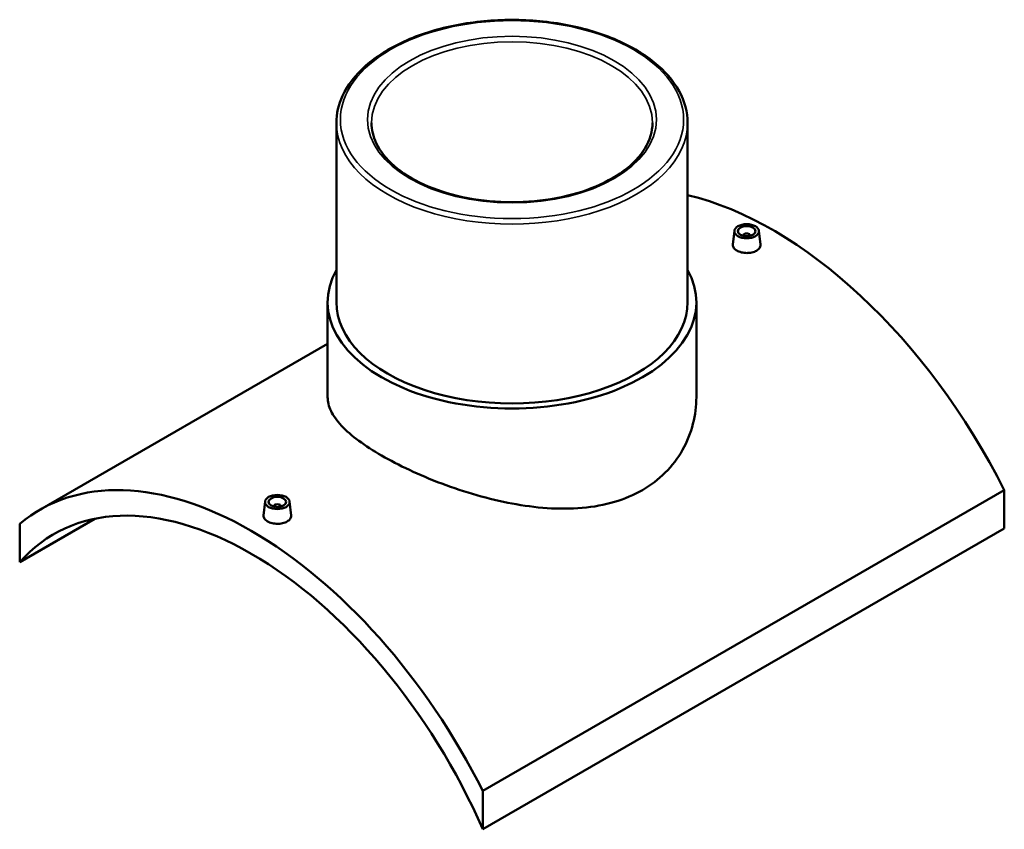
# Model space of a CAD drawing. Header units: millimetres. Extents: x -284 to 1473, y -335 to 1071.
# Tile 5 of 5: x 912 to 1473, y 610 to 1071. Entities that reach past the tile are written whole.
import ezdxf

# ---------------------------------------------------------------- set-up
doc = ezdxf.new("R2010")
doc.units = ezdxf.units.MM
doc.layers.add('Visible (ANSI)', color=7, linetype='Continuous', lineweight=50)
doc.layers.add('Visible Narrow (ANSI)', color=7, linetype='Continuous', lineweight=35)

msp = doc.modelspace()

# ---------------------------------------------------------------- linework, layer by layer
at = {"layer": 'Visible (ANSI)'}
for p, q in [((1092.75, 1012.6), (1092.75, 910.42)), ((1292.75, 1012.6), (1292.75, 910.42)), ((1319.41, 951.08), (1318.56, 943.22)), ((1324.39, 948.19), (1324.39, 948.38)), ((1328.39, 948.19), (1328.39, 948.38)), ((1333.38, 951.08), (1334.22, 943.23)), ((1087.75, 910.42), (1087.75, 856.27)), ((1297.75, 910.42), (1297.75, 856.27)), ((1087.75, 886.72), (923.76, 792.04)), ((1473.12, 803.28), (1176.13, 631.82)), ((1473.12, 803.28), (1473.12, 781.42)), ((1052.12, 796.77), (1051.27, 788.9)), ((1066.09, 796.77), (1066.94, 788.91)), ((1057.11, 794.07), (1057.11, 793.87)), ((1061.11, 794.07), (1061.11, 793.87)), ((912.38, 762.24), (955.25, 786.99)), ((912.38, 784.1), (912.38, 762.24)), ((1176.13, 609.96), (1473.12, 781.42)), ((1176.13, 609.96), (1176.13, 631.82))]:
    msp.add_line(p, q, dxfattribs=at)
for centre, major_axis, start_param, end_param in [((1341.24, 754.79), (120.5, -208.71), 1.471283, 2.644741), ((1326.39, 948.38), (-2, 0), 2.963882, 6.460896), ((1192.75, 910.42), (105, 0), 2.831748, 6.59303), ((1192.75, 910.42), (-100, 0), 0, 3.141593), ((1044.26, 583.33), (-120.5, 208.71), 4.612876, 6.382699), ((1044.26, 583.33), (-112.5, 194.86), 4.520669, 6.474906), ((1059.11, 794.07), (-2, 0), 2.963882, 6.460896)]:
    msp.add_ellipse(centre, major_axis=major_axis, ratio=0.57735, start_param=start_param, end_param=end_param, dxfattribs=at)
for centre, major_axis in [((1326.39, 950.83), (7, 0)), ((1326.39, 950.83), (5, 0)), ((1059.11, 796.52), (-7, 0)), ((1059.11, 796.52), (5, 0))]:
    msp.add_ellipse(centre, major_axis=major_axis, ratio=0.57735, dxfattribs=at)
for points, knots in [([(1292.75, 1012.6), (1292.75, 1018.76), (1291.09, 1024.91), (1284.65, 1036.66), (1279.79, 1042.25), (1267.29, 1052.32), (1259.58, 1056.78), (1242.17, 1064.05), (1232.46, 1066.85), (1212.05, 1070.53), (1201.35, 1071.4), (1180.03, 1071.15), (1169.41, 1070.02), (1149.3, 1065.86), (1139.81, 1062.84), (1122.9, 1055.15), (1115.49, 1050.5), (1103.55, 1039.98), (1099.01, 1034.12), (1093.92, 1022.96), (1092.75, 1017.78), (1092.75, 1012.6)], [0.785398, 0.785398, 0.785398, 0.785398, 1.091773, 1.091773, 1.407153, 1.407153, 1.730234, 1.730234, 2.053942, 2.053942, 2.377007, 2.377007, 2.699824, 2.699824, 3.022959, 3.022959, 3.346731, 3.346731, 3.669366, 3.669366, 3.926991, 3.926991, 3.926991, 3.926991]), ([(1272.75, 1012.6), (1272.75, 1007.67), (1271.3, 1002.73), (1265.62, 993.43), (1261.51, 989.08), (1251.1, 981.39), (1244.87, 978.03), (1230.84, 972.57), (1223.04, 970.48), (1206.66, 967.8), (1198.07, 967.21), (1181.01, 967.6), (1172.53, 968.58), (1156.56, 972.01), (1149.07, 974.45), (1135.86, 980.53), (1130.14, 984.15), (1120.99, 992.16), (1117.57, 996.54), (1113.64, 1004.84), (1112.75, 1008.73), (1112.75, 1012.6)], [5.497787, 5.497787, 5.497787, 5.497787, 5.837128, 5.837128, 6.160698, 6.160698, 6.476274, 6.476274, 6.79182, 6.79182, 7.108164, 7.108164, 7.424763, 7.424763, 7.740942, 7.740942, 8.056292, 8.056292, 8.372614, 8.372614, 8.63938, 8.63938, 8.63938, 8.63938]), ([(1331.94, 939.69), (1331.25, 939.28), (1330.36, 938.94), (1328.43, 938.5), (1327.38, 938.4), (1325.41, 938.43), (1324.36, 938.56), (1322.43, 939.04), (1321.55, 939.39), (1320.15, 940.2), (1319.55, 940.7), (1318.75, 941.8), (1318.55, 942.39), (1318.55, 943.03), (1318.55, 943.12), (1318.56, 943.22)], [2.364412, 2.364412, 2.364412, 2.364412, 2.660012, 2.660012, 2.955611, 2.955611, 3.251115, 3.251115, 3.546618, 3.546618, 3.842122, 3.842122, 4.137625, 4.137625, 4.185493, 4.185493, 4.185493, 4.185493]), ([(1334.22, 943.23), (1334.23, 943.13), (1334.24, 943.04), (1334.24, 942.36), (1334.04, 941.74), (1333.24, 940.6), (1332.64, 940.09), (1331.94, 939.69)], [6.4537434, 6.4537434, 6.4537434, 6.4537434, 6.5020372, 6.5020372, 6.7976368, 6.7976368, 7.0932363, 7.0932363, 7.0932363, 7.0932363]), ([(1267, 803.31), (1262.26, 800.58), (1256.93, 798.29), (1245.37, 794.87), (1239.15, 793.73), (1226.22, 792.59), (1219.5, 792.59), (1206.03, 793.5), (1199.28, 794.42), (1186.23, 796.86), (1179.48, 798.47), (1166, 802.31), (1159.28, 804.55), (1146.34, 809.41), (1140.12, 812.05), (1128.56, 817.46), (1123.23, 820.24), (1113.78, 825.7), (1109.36, 828.54), (1101.63, 834.27), (1098.3, 837.15), (1092.98, 842.83), (1090.98, 845.63), (1088.37, 851.07), (1087.75, 853.72), (1087.75, 856.27)], [0, 0, 0, 0, 2.008714, 2.008714, 4.017428, 4.017428, 6.026142, 6.026142, 8.034856, 8.034856, 10.040617, 10.040617, 12.046378, 12.046378, 14.052139, 14.052139, 16.0579, 16.0579, 18.063661, 18.063661, 20.069423, 20.069423, 22.075184, 22.075184, 24.080945, 24.080945, 24.080945, 24.080945]), ([(1297.75, 856.27), (1297.75, 851.28), (1297.13, 846.1), (1294.51, 835.89), (1292.52, 830.87), (1287.2, 821.48), (1283.88, 817.1), (1276.14, 809.38), (1271.73, 806.05), (1267, 803.31)], [56.196745, 56.196745, 56.196745, 56.196745, 58.205459, 58.205459, 60.214173, 60.214173, 62.222887, 62.222887, 64.231601, 64.231601, 64.231601, 64.231601]), ([(1064.66, 785.37), (1063.96, 784.97), (1063.08, 784.62), (1061.14, 784.18), (1060.09, 784.08), (1058.12, 784.11), (1057.07, 784.24), (1055.14, 784.72), (1054.26, 785.07), (1052.87, 785.88), (1052.26, 786.38), (1051.46, 787.48), (1051.26, 788.07), (1051.26, 788.72), (1051.27, 788.81), (1051.28, 788.9)], [0, 0, 0, 0, 0.2956, 0.2956, 0.591199, 0.591199, 0.886703, 0.886703, 1.182206, 1.182206, 1.47771, 1.47771, 1.773213, 1.773213, 1.82108, 1.82108, 1.82108, 1.82108]), ([(1066.93, 788.91), (1066.95, 788.81), (1066.95, 788.72), (1066.95, 788.04), (1066.76, 787.42), (1065.96, 786.28), (1065.35, 785.77), (1064.66, 785.37)], [4.0893313, 4.0893313, 4.0893313, 4.0893313, 4.1376251, 4.1376251, 4.4332247, 4.4332247, 4.7288242, 4.7288242, 4.7288242, 4.7288242])]:
    msp.add_open_spline(points, degree=3, knots=knots, dxfattribs=at)
at = {"layer": 'Visible Narrow (ANSI)'}
for major_axis in [(97.75, 0), (82.25, 0)]:
    msp.add_ellipse((1192.75, 1014.44), major_axis=major_axis, ratio=0.57735, dxfattribs=at)
for major_axis, start_param, end_param in [((-80, 0), 3.141593, 6.283185), ((-100, 0), 0, 3.141593)]:
    msp.add_ellipse((1192.75, 1012.6), major_axis=major_axis, ratio=0.57735, start_param=start_param, end_param=end_param, dxfattribs=at)

doc.saveas('drawing.dxf')
